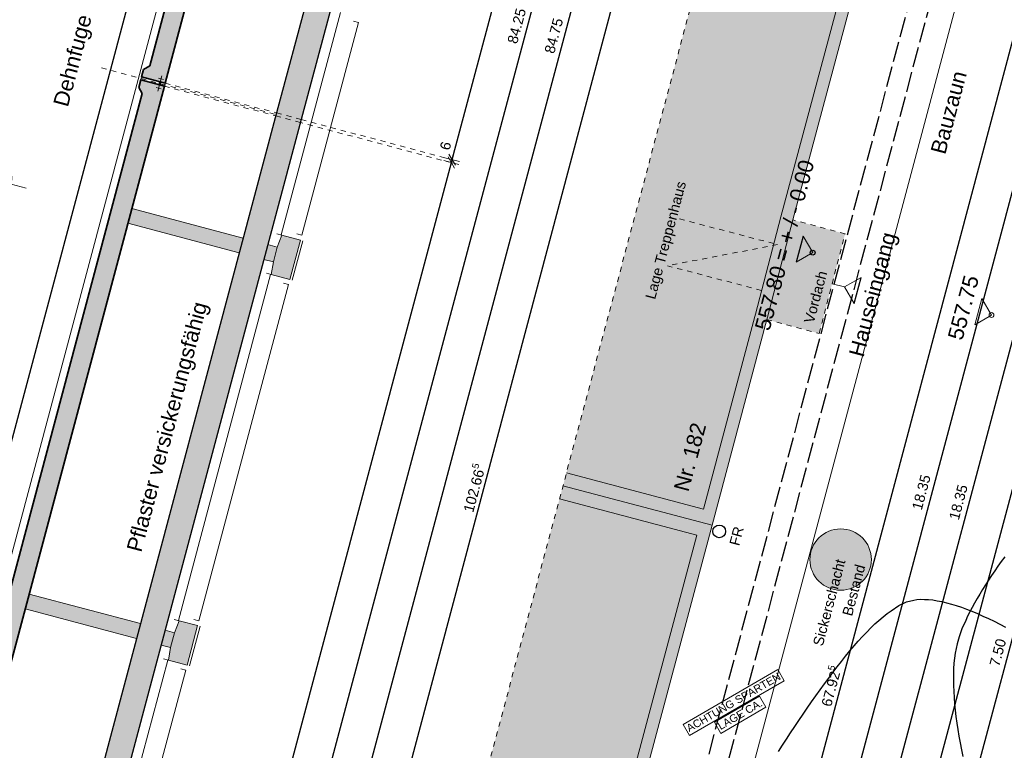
# Model space of a CAD drawing. Header units: metres. Extents: x 4462371 to 4462630, y 5328161 to 5328403.
# Tile 97 of 152: x 4462421 to 4462441, y 5328290 to 5328304. Entities that reach past the tile are written whole.
import ezdxf

# ---------------------------------------------------------------- set-up
doc = ezdxf.new("R2010")
doc.units = ezdxf.units.M
doc.header["$PDMODE"] = 65
for name, pattern in [('AUSGEZOGEN', [0]), ('STRICHLINIE2_S3', [0.5, 0.4, -0.1]), ('VERDECKT2_S2', [0.15, 0.1, -0.05])]:
    doc.linetypes.add(name, pattern=pattern)
doc.layers.add('B31_BEWLIN', color=3, linetype='AUSGEZOGEN')
for name, color, linetype, lineweight in [('Maßlinie_Allgemein', 7, 'AUSGEZOGEN', 13), ('Schraffur', 7, 'AUSGEZOGEN', 158), ('Standard', 7, 'AUSGEZOGEN', 13)]:
    doc.layers.add(name, color=color, linetype=linetype, lineweight=lineweight)
doc.styles.add('ARIAL', font='ARIAL.TTF')
doc.dimstyles.new('_DIMSTYLE_20', dxfattribs={"dimtxt": 0.2, "dimasz": 0.3, "dimexe": 0, "dimexo": 0, "dimgap": 0.1, "dimtad": 2, "dimdec": 1, "dimlfac": 100, "dimrnd": 0.5, "dimzin": 4, "dimdsep": 46, "dimtxsty": 'ARIAL', "dimblk1": 'ALL_ML_STRICH', "dimblk2": 'ALL_ML_STRICH', "dimsah": 1, "dimcen": 0, "dimclrd": 7, "dimclre": 7, "dimclrt": 7, "dimadec": 0, "dimazin": 0, "dimtfac": 1, "dimtdec": 0, "dimtix": 1, "dimtmove": 2, "dimatfit": 3, "dimfxl": 0, "dimtvp": 1.2, "dimtzin": 0, "dimlwd": 0, "dimlwe": 13, "dimarcsym": 0})
doc.dimstyles.new('_DIMSTYLE_3', dxfattribs={"dimtxt": 0.2, "dimasz": 0.3, "dimexe": 0, "dimexo": 0, "dimgap": 0.1, "dimtad": 2, "dimrnd": 0.005, "dimzin": 4, "dimdsep": 46, "dimtxsty": 'ARIAL', "dimblk1": 'ALL_ML_STRICH', "dimblk2": 'ALL_ML_STRICH', "dimsah": 1, "dimcen": 0, "dimclrd": 7, "dimclre": 7, "dimclrt": 7, "dimadec": 0, "dimazin": 0, "dimtfac": 1, "dimtdec": 0, "dimtix": 1, "dimtmove": 2, "dimatfit": 3, "dimfxl": 0, "dimtzin": 0, "dimlwd": 0, "dimlwe": 13, "dimarcsym": 0})
doc.dimstyles.new('_DIMSTYLE_8', dxfattribs={"dimtxt": 0.2, "dimasz": 0.3, "dimexe": 0, "dimexo": 0, "dimgap": 0.1, "dimtad": 2, "dimdec": 3, "dimrnd": 0.005, "dimzin": 4, "dimdsep": 46, "dimtxsty": 'ARIAL', "dimblk1": 'ALL_ML_STRICH', "dimblk2": 'ALL_ML_STRICH', "dimsah": 1, "dimcen": 0, "dimclrd": 7, "dimclre": 7, "dimclrt": 7, "dimadec": 0, "dimazin": 0, "dimtfac": 1, "dimtdec": 0, "dimtix": 1, "dimtmove": 2, "dimatfit": 3, "dimfxl": 0, "dimtzin": 0, "dimlwd": 0, "dimlwe": 13, "dimarcsym": 0})
doc.dimstyles.new('_DIMSTYLE_9', dxfattribs={"dimtxt": 0.2, "dimasz": 0.3, "dimexe": 0, "dimexo": 1e-06, "dimgap": 0.1, "dimtad": 2, "dimdec": 3, "dimrnd": 0.005, "dimzin": 4, "dimdsep": 46, "dimtxsty": 'ARIAL', "dimblk1": 'ALL_ML_STRICH', "dimblk2": 'ALL_ML_STRICH', "dimsah": 1, "dimcen": 0, "dimse1": 1, "dimse2": 1, "dimclrd": 7, "dimclre": 7, "dimclrt": 7, "dimadec": 0, "dimazin": 0, "dimtfac": 1, "dimtdec": 0, "dimtix": 1, "dimtmove": 2, "dimatfit": 3, "dimfxl": 0, "dimtzin": 0, "dimlwd": 0, "dimlwe": 13, "dimarcsym": 0})
pattern_1 = [(110, (0, 0), (-0.281907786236, -0.102606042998), []), (110, (-0.14095, -0.0513), (-0.281907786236, -0.102606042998), [0.1, -0.05])]

# ---------------------------------------------------------------- blocks, each defined once
blk = doc.blocks.new('ALL_ML_STRICH')
at = {"color": 0, "linetype": 'ByBlock', "lineweight": -2}
for p, q in [((-1, 0), (0.5, 0)), ((-0.3, -0.3), (0.3, 0.3)), ((0, -0.5), (0, 0.5))]:
    blk.add_line(p, q, dxfattribs=at)
blk = doc.blocks.new('*D146')
at = {"layer": 'DEFPOINTS', "color": 7, "linetype": 'AUSGEZOGEN', "lineweight": 13}
for p in [(4462472.159, 5328337.173), (4462440.149, 5328235.832), (4462448.459, 5328233.619)]:
    blk.add_point(p, dxfattribs=at)
at = {"layer": 'Maßlinie_Allgemein', "color": 7, "linetype": 'AUSGEZOGEN', "lineweight": -2}
blk.add_line((4462448.459, 5328233.619), (4462475.782, 5328336.208), dxfattribs=at)
at = {"layer": 'Maßlinie_Allgemein', "color": 7, "linetype": 'AUSGEZOGEN', "lineweight": 13, "xscale": 0.3, "yscale": 0.3, "zscale": 0.3}
for p, rotation in [((4462475.782, 5328336.208), 75.08618496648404), ((4462448.459, 5328233.619), 255.086184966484)]:
    blk.add_blockref('ALL_ML_STRICH', p, dxfattribs=dict(at, rotation=rotation))
at = {"layer": 'Maßlinie_Allgemein', "color": 7, "linetype": 'AUSGEZOGEN', "lineweight": 13, "insert": (4462461.937, 5328285.014), "char_height": 0.2, "width": 1.4, "attachment_point": 5, "rotation": 75.0862, "style": 'ARIAL'}
blk.add_mtext('\\A1;{\\A1;{106.16\\H0.132000;\\S5^ ;}}', dxfattribs=at)
blk = doc.blocks.new('*D147')
at = {"layer": 'DEFPOINTS', "color": 7, "linetype": 'AUSGEZOGEN', "lineweight": 13}
for p in [(4462443.028, 5328324.936), (4462425.544, 5328259.297), (4462428.686, 5328258.46)]:
    blk.add_point(p, dxfattribs=at)
at = {"layer": 'Maßlinie_Allgemein', "color": 7, "linetype": 'AUSGEZOGEN', "lineweight": -2}
for p, q in [((4462428.686, 5328258.46), (4462446.168, 5328324.099)), ((4462446.168, 5328324.099), (4462446.168, 5328324.099)), ((4462428.686, 5328258.46), (4462428.686, 5328258.46))]:
    blk.add_line(p, q, dxfattribs=at)
at = {"layer": 'Maßlinie_Allgemein', "color": 7, "linetype": 'AUSGEZOGEN', "lineweight": 13, "xscale": 0.3, "yscale": 0.3, "zscale": 0.3}
for p, rotation in [((4462446.168, 5328324.099), 75.08618508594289), ((4462428.686, 5328258.46), 255.0861850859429)]:
    blk.add_blockref('ALL_ML_STRICH', p, dxfattribs=dict(at, rotation=rotation))
at = {"layer": 'Maßlinie_Allgemein', "color": 7, "linetype": 'AUSGEZOGEN', "lineweight": 13, "insert": (4462437.238, 5328291.358), "char_height": 0.2, "width": 1.2, "attachment_point": 5, "rotation": 75.0862, "style": 'ARIAL'}
blk.add_mtext('\\A1;{\\A1;{67.92\\H0.132000;\\S5^ ;}}', dxfattribs=at)
blk = doc.blocks.new('*D269')
at = {"layer": 'DEFPOINTS', "color": 7, "linetype": 'AUSGEZOGEN', "lineweight": 13}
for p in [(4462448.342, 5328293.792), (4462439.744, 5328288.32), (4462446.411, 5328286.544)]:
    blk.add_point(p, dxfattribs=at)
at = {"layer": 'Maßlinie_Allgemein', "color": 7, "linetype": 'AUSGEZOGEN', "lineweight": -2}
for p, q in [((4462439.744, 5328288.32), (4462441.674, 5328295.568)), ((4462441.674, 5328295.568), (4462441.674, 5328295.568)), ((4462439.744, 5328288.32), (4462439.744, 5328288.32))]:
    blk.add_line(p, q, dxfattribs=at)
at = {"layer": 'Maßlinie_Allgemein', "color": 7, "linetype": 'AUSGEZOGEN', "lineweight": 13, "xscale": 0.3, "yscale": 0.3, "zscale": 0.3}
for p, rotation in [((4462441.674, 5328295.568), 75.08618503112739), ((4462439.744, 5328288.32), 255.0861850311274)]:
    blk.add_blockref('ALL_ML_STRICH', p, dxfattribs=dict(at, rotation=rotation))
at = {"layer": 'Maßlinie_Allgemein', "color": 7, "linetype": 'AUSGEZOGEN', "lineweight": 13, "insert": (4462440.516, 5328292.011), "char_height": 0.2, "width": 0.8, "attachment_point": 5, "rotation": 75.0862, "style": 'ARIAL'}
blk.add_mtext('\\A1;{\\A1;{7.50\\H0.132000;\\S^ ;}}', dxfattribs=at)
blk = doc.blocks.new('*D387')
at = {"layer": 'DEFPOINTS', "color": 7, "linetype": 'AUSGEZOGEN', "lineweight": 13}
for p in [(4462438.886, 5328346.035), (4462414.079, 5328264.938), (4462421.133, 5328263.059)]:
    blk.add_point(p, dxfattribs=at)
at = {"layer": 'Maßlinie_Allgemein', "color": 7, "linetype": 'AUSGEZOGEN', "lineweight": -2}
for p, q in [((4462421.133, 5328263.059), (4462442.945, 5328344.954)), ((4462442.945, 5328344.954), (4462442.945, 5328344.954)), ((4462421.133, 5328263.059), (4462421.133, 5328263.059))]:
    blk.add_line(p, q, dxfattribs=at)
at = {"layer": 'Maßlinie_Allgemein', "color": 7, "linetype": 'AUSGEZOGEN', "lineweight": 13, "xscale": 0.3, "yscale": 0.3, "zscale": 0.3}
for p, rotation in [((4462442.945, 5328344.954), 75.08618496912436), ((4462421.133, 5328263.059), 255.0861849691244)]:
    blk.add_blockref('ALL_ML_STRICH', p, dxfattribs=dict(at, rotation=rotation))
at = {"layer": 'Maßlinie_Allgemein', "color": 7, "linetype": 'AUSGEZOGEN', "lineweight": 13, "insert": (4462431.844, 5328304.065), "char_height": 0.2, "width": 1, "attachment_point": 5, "rotation": 75.0862, "style": 'ARIAL'}
blk.add_mtext('\\A1;{\\A1;{84.75\\H0.132000;\\S^ ;}}', dxfattribs=at)
blk = doc.blocks.new('*D390')
at = {"layer": 'DEFPOINTS', "color": 7, "linetype": 'AUSGEZOGEN', "lineweight": 13}
for p in [(4462438.886, 5328346.035), (4462408.627, 5328247.849), (4462417.247, 5328245.554)]:
    blk.add_point(p, dxfattribs=at)
at = {"layer": 'Maßlinie_Allgemein', "color": 7, "linetype": 'AUSGEZOGEN', "lineweight": -2}
for p, q in [((4462417.247, 5328245.554), (4462443.67, 5328344.761)), ((4462443.67, 5328344.761), (4462443.67, 5328344.761)), ((4462417.247, 5328245.554), (4462417.247, 5328245.554))]:
    blk.add_line(p, q, dxfattribs=at)
at = {"layer": 'Maßlinie_Allgemein', "color": 7, "linetype": 'AUSGEZOGEN', "lineweight": 13, "xscale": 0.3, "yscale": 0.3, "zscale": 0.3}
for p, rotation in [((4462443.67, 5328344.761), 75.08618496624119), ((4462417.247, 5328245.554), 255.0861849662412)]:
    blk.add_blockref('ALL_ML_STRICH', p, dxfattribs=dict(at, rotation=rotation))
at = {"layer": 'Maßlinie_Allgemein', "color": 7, "linetype": 'AUSGEZOGEN', "lineweight": 13, "insert": (4462430.267, 5328295.229), "char_height": 0.2, "width": 1.4, "attachment_point": 5, "rotation": 75.0862, "style": 'ARIAL'}
blk.add_mtext('\\A1;{\\A1;{102.66\\H0.132000;\\S5^ ;}}', dxfattribs=at)
blk = doc.blocks.new('*D394')
at = {"layer": 'DEFPOINTS', "color": 7, "linetype": 'AUSGEZOGEN', "lineweight": 13}
for p in [(4462448.89, 5328312.946), (4462431.568, 5328260.539), (4462434.709, 5328259.702)]:
    blk.add_point(p, dxfattribs=at)
at = {"layer": 'Maßlinie_Allgemein', "color": 7, "linetype": 'AUSGEZOGEN', "lineweight": -2}
for p, q in [((4462431.568, 5328260.539), (4462445.749, 5328313.782)), ((4462445.749, 5328313.782), (4462445.749, 5328313.782)), ((4462431.568, 5328260.539), (4462431.568, 5328260.539))]:
    blk.add_line(p, q, dxfattribs=at)
at = {"layer": 'Maßlinie_Allgemein', "color": 7, "linetype": 'AUSGEZOGEN', "lineweight": 13, "xscale": 0.3, "yscale": 0.3, "zscale": 0.3}
for p, rotation in [((4462445.749, 5328313.782), 75.08618503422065), ((4462431.568, 5328260.539), 255.0861850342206)]:
    blk.add_blockref('ALL_ML_STRICH', p, dxfattribs=dict(at, rotation=rotation))
at = {"layer": 'Maßlinie_Allgemein', "color": 7, "linetype": 'AUSGEZOGEN', "lineweight": 13, "insert": (4462438.464, 5328287.22), "char_height": 0.2, "width": 1, "attachment_point": 5, "rotation": 75.0862, "style": 'ARIAL'}
blk.add_mtext('\\A1;{\\A1;{55.10\\H0.132000;\\S^ ;}}', dxfattribs=at)
blk = doc.blocks.new('*D531')
at = {"layer": 'DEFPOINTS', "color": 7, "linetype": 'AUSGEZOGEN', "lineweight": 13}
for p in [(4462445.926, 5328302.792), (4462436.855, 5328286.218), (4462441.204, 5328285.06)]:
    blk.add_point(p, dxfattribs=at)
at = {"layer": 'Maßlinie_Allgemein', "color": 7, "linetype": 'AUSGEZOGEN', "lineweight": -2}
for p, q in [((4462436.855, 5328286.218), (4462441.578, 5328303.95)), ((4462441.578, 5328303.95), (4462441.578, 5328303.95)), ((4462436.855, 5328286.218), (4462436.855, 5328286.218))]:
    blk.add_line(p, q, dxfattribs=at)
at = {"layer": 'Maßlinie_Allgemein', "color": 7, "linetype": 'AUSGEZOGEN', "lineweight": 13, "xscale": 0.3, "yscale": 0.3, "zscale": 0.3}
for p, rotation in [((4462441.578, 5328303.95), 75.08618508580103), ((4462436.855, 5328286.218), 255.086185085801)]:
    blk.add_blockref('ALL_ML_STRICH', p, dxfattribs=dict(at, rotation=rotation))
at = {"layer": 'Maßlinie_Allgemein', "color": 7, "linetype": 'AUSGEZOGEN', "lineweight": 13, "insert": (4462439.022, 5328295.142), "char_height": 0.2, "width": 1, "attachment_point": 5, "rotation": 75.0862, "style": 'ARIAL'}
blk.add_mtext('\\A1;{\\A1;{18.35\\H0.132000;\\S^ ;}}', dxfattribs=at)
blk = doc.blocks.new('*D544')
at = {"layer": 'DEFPOINTS', "color": 7, "linetype": 'AUSGEZOGEN', "lineweight": 13}
for p in [(4462445.926, 5328302.792), (4462437.58, 5328286.025), (4462441.204, 5328285.06)]:
    blk.add_point(p, dxfattribs=at)
at = {"layer": 'Maßlinie_Allgemein', "color": 7, "linetype": 'AUSGEZOGEN', "lineweight": -2}
for p, q in [((4462437.58, 5328286.025), (4462442.303, 5328303.757)), ((4462442.303, 5328303.757), (4462442.303, 5328303.757)), ((4462437.58, 5328286.025), (4462437.58, 5328286.025))]:
    blk.add_line(p, q, dxfattribs=at)
at = {"layer": 'Maßlinie_Allgemein', "color": 7, "linetype": 'AUSGEZOGEN', "lineweight": 13, "xscale": 0.3, "yscale": 0.3, "zscale": 0.3}
for p, rotation in [((4462442.303, 5328303.757), 75.08618508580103), ((4462437.58, 5328286.025), 255.086185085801)]:
    blk.add_blockref('ALL_ML_STRICH', p, dxfattribs=dict(at, rotation=rotation))
at = {"layer": 'Maßlinie_Allgemein', "color": 7, "linetype": 'AUSGEZOGEN', "lineweight": 13, "insert": (4462439.746, 5328294.949), "char_height": 0.2, "width": 1, "attachment_point": 5, "rotation": 75.0862, "style": 'ARIAL'}
blk.add_mtext('\\A1;{\\A1;{18.35\\H0.132000;\\S^ ;}}', dxfattribs=at)
blk = doc.blocks.new('*D660')
at = {"layer": 'DEFPOINTS', "color": 7, "linetype": 'AUSGEZOGEN', "lineweight": 13}
for p in [(4462438.484, 5328345.884), (4462416.801, 5328264.472), (4462420.473, 5328263.494)]:
    blk.add_point(p, dxfattribs=at)
at = {"layer": 'Maßlinie_Allgemein', "color": 7, "linetype": 'AUSGEZOGEN', "lineweight": -2}
for p, q in [((4462420.473, 5328263.494), (4462442.156, 5328344.906)), ((4462442.156, 5328344.906), (4462442.156, 5328344.906)), ((4462420.473, 5328263.494), (4462420.473, 5328263.494))]:
    blk.add_line(p, q, dxfattribs=at)
at = {"layer": 'Maßlinie_Allgemein', "color": 7, "linetype": 'AUSGEZOGEN', "lineweight": 13, "xscale": 0.3, "yscale": 0.3, "zscale": 0.3}
for p, rotation in [((4462442.156, 5328344.906), 75.08618456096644), ((4462420.473, 5328263.494), 255.0861845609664)]:
    blk.add_blockref('ALL_ML_STRICH', p, dxfattribs=dict(at, rotation=rotation))
at = {"layer": 'Maßlinie_Allgemein', "color": 7, "linetype": 'AUSGEZOGEN', "lineweight": 13, "insert": (4462431.119, 5328304.258), "char_height": 0.2, "width": 1, "attachment_point": 5, "rotation": 75.0862, "style": 'ARIAL'}
blk.add_mtext('\\A1;{\\A1;{84.25\\H0.132000;\\S^ ;}}', dxfattribs=at)
blk = doc.blocks.new('*D667')
at = {"layer": 'DEFPOINTS', "color": 7, "linetype": 'AUSGEZOGEN', "lineweight": 13}
for p in [(4462426.895, 5328302.37), (4462413.805, 5328265.269), (4462419.748, 5328263.687)]:
    blk.add_point(p, dxfattribs=at)
at = {"layer": 'Maßlinie_Allgemein', "color": 7, "linetype": 'AUSGEZOGEN', "lineweight": -2}
for p, q in [((4462419.748, 5328263.687), (4462429.842, 5328301.586)), ((4462429.842, 5328301.586), (4462429.842, 5328301.586)), ((4462419.748, 5328263.687), (4462419.748, 5328263.687))]:
    blk.add_line(p, q, dxfattribs=at)
at = {"layer": 'Maßlinie_Allgemein', "color": 7, "linetype": 'AUSGEZOGEN', "lineweight": 13, "xscale": 0.3, "yscale": 0.3, "zscale": 0.3}
for p, rotation in [((4462429.842, 5328301.586), 75.08618456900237), ((4462419.748, 5328263.687), 255.0861845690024)]:
    blk.add_blockref('ALL_ML_STRICH', p, dxfattribs=dict(at, rotation=rotation))
at = {"layer": 'Maßlinie_Allgemein', "color": 7, "linetype": 'AUSGEZOGEN', "lineweight": 13, "insert": (4462424.6, 5328282.696), "char_height": 0.2, "width": 1, "attachment_point": 5, "rotation": 75.0862, "style": 'ARIAL'}
blk.add_mtext('\\A1;{\\A1;{39.22\\H0.132000;\\S^ ;}}', dxfattribs=at)
blk = doc.blocks.new('*D668')
at = {"layer": 'DEFPOINTS', "color": 7, "linetype": 'AUSGEZOGEN', "lineweight": 13}
for p in [(4462426.91, 5328302.428), (4462426.895, 5328302.37), (4462429.842, 5328301.586)]:
    blk.add_point(p, dxfattribs=at)
at = {"layer": 'Maßlinie_Allgemein', "color": 7, "linetype": 'AUSGEZOGEN', "lineweight": -2}
for p, q in [((4462429.842, 5328301.586), (4462429.857, 5328301.644)), ((4462429.857, 5328301.644), (4462429.857, 5328301.644)), ((4462429.842, 5328301.586), (4462429.842, 5328301.586))]:
    blk.add_line(p, q, dxfattribs=at)
at = {"layer": 'Maßlinie_Allgemein', "color": 7, "linetype": 'AUSGEZOGEN', "lineweight": 13, "xscale": 0.3, "yscale": 0.3, "zscale": 0.3}
for p, rotation in [((4462429.857, 5328301.644), 75.08618456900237), ((4462429.842, 5328301.586), 255.0861845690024)]:
    blk.add_blockref('ALL_ML_STRICH', p, dxfattribs=dict(at, rotation=rotation))
at = {"layer": 'Maßlinie_Allgemein', "color": 7, "linetype": 'AUSGEZOGEN', "lineweight": 13, "insert": (4462429.729, 5328301.914), "char_height": 0.2, "width": 0.6, "attachment_point": 5, "rotation": 75.0862, "style": 'ARIAL'}
blk.add_mtext('\\A1;{\\A1;{6\\H0.132000;\\S^ ;}}', dxfattribs=at)
blk = doc.blocks.new('*D669')
at = {"layer": 'DEFPOINTS', "color": 7, "linetype": 'AUSGEZOGEN', "lineweight": 13}
for p in [(4462438.001, 5328346.012), (4462426.91, 5328302.428), (4462429.857, 5328301.644)]:
    blk.add_point(p, dxfattribs=at)
at = {"layer": 'Maßlinie_Allgemein', "color": 7, "linetype": 'AUSGEZOGEN', "lineweight": -2}
for p, q in [((4462429.857, 5328301.644), (4462441.431, 5328345.099)), ((4462441.431, 5328345.099), (4462441.431, 5328345.099)), ((4462429.857, 5328301.644), (4462429.857, 5328301.644))]:
    blk.add_line(p, q, dxfattribs=at)
at = {"layer": 'Maßlinie_Allgemein', "color": 7, "linetype": 'AUSGEZOGEN', "lineweight": 13, "xscale": 0.3, "yscale": 0.3, "zscale": 0.3}
for p, rotation in [((4462441.431, 5328345.099), 75.08618456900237), ((4462429.857, 5328301.644), 255.0861845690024)]:
    blk.add_blockref('ALL_ML_STRICH', p, dxfattribs=dict(at, rotation=rotation))
at = {"layer": 'Maßlinie_Allgemein', "color": 7, "linetype": 'AUSGEZOGEN', "lineweight": 13, "insert": (4462435.449, 5328323.43), "char_height": 0.2, "width": 1, "attachment_point": 5, "rotation": 75.0862, "style": 'ARIAL'}
blk.add_mtext('\\A1;{\\A1;{44.97\\H0.132000;\\S^ ;}}', dxfattribs=at)
blk = doc.blocks.new('COMPLEXOBJECT_78')
at = {"layer": 'Standard', "color": 7, "linetype": 'AUSGEZOGEN', "lineweight": 18}
for p, q in [((4462420.925, 5328301.715), (4462420.963, 5328301.86)), ((4462420.374, 5328301.396), (4462420.229, 5328301.434)), ((4462421.244, 5328301.164), (4462421.534, 5328301.087)), ((4462420.693, 5328300.845), (4462420.655, 5328300.7))]:
    blk.add_line(p, q, dxfattribs=at)
blk.add_circle((4462420.809, 5328301.28), 0.45, dxfattribs=at)

msp = doc.modelspace()

# ---------------------------------------------------------------- hatches: boundary and pattern name
at = {"layer": 'Schraffur', "linetype": 'AUSGEZOGEN', "lineweight": 18}
h = msp.add_hatch(dxfattribs=at)
h.set_pattern_fill('SCHRAFFUR_7', scale=0.1, angle=65, style=0, pattern_type=2)
h.set_pattern_definition(pattern_1)
h.paths.add_polyline_path([(4462423.78898, 5328303.25973), (4462424.25281, 5328303.13619), (4462435.89089, 5328346.83292), (4462435.52369, 5328346.93072), (4462423.94995, 5328303.47557), (4462423.82758, 5328303.40468)], flags=0)
h = msp.add_hatch(dxfattribs=at)
h.set_pattern_fill('SCHRAFFUR_7', scale=0.1, angle=65, style=0, pattern_type=2)
h.set_pattern_definition(pattern_1)
h.paths.add_polyline_path([(4462423.77354, 5328303.20175), (4462423.73493, 5328303.0568), (4462423.80583, 5328302.93444), (4462415.20466, 5328270.64022), (4462415.05971, 5328270.67883), (4462413.63133, 5328265.31578), (4462412.01748, 5328265.74561), (4462411.95314, 5328265.50403), (4462413.93419, 5328264.97641), (4462415.3497, 5328270.29113), (4462415.49465, 5328270.25253), (4462424.23737, 5328303.07822)], flags=0)
at = {"layer": 'Standard', "linetype": 'AUSGEZOGEN', "lineweight": 18}
for color, points in [(254, [(4462426.42702, 5328302.55712), (4462426.91032, 5328302.4284), (4462438.48406, 5328345.88354), (4462438.00076, 5328346.01226)]), (254, [(4462432.02211, 5328295.26939), (4462434.93304, 5328294.49741), (4462436.00416, 5328298.51908), (4462436.01577, 5328298.56268), (4462436.5112, 5328300.46591), (4462438.95545, 5328309.61962), (4462436.04939, 5328310.39032), (4462435.98274, 5328310.13901), (4462438.65639, 5328309.42995), (4462436.27894, 5328300.52637), (4462435.78386, 5328298.62444), (4462435.77224, 5328298.58085), (4462434.76797, 5328294.81017), (4462432.08876, 5328295.5207)]), (255, [(4462435.98274, 5328310.13901), (4462432.08876, 5328295.5207), (4462434.76797, 5328294.81017), (4462435.77224, 5328298.58085), (4462435.78386, 5328298.62444), (4462436.27933, 5328300.52782), (4462438.65639, 5328309.42995)]), (255, [(4462437.02727, 5328298.24711), (4462437.53121, 5328300.1934), (4462436.5112, 5328300.46591), (4462436.01577, 5328298.56268), (4462436.00416, 5328298.51908)]), (254, [(4462432.23163, 5328285.28713), (4462431.74616, 5328283.42019), (4462431.73459, 5328283.37688), (4462430.77277, 5328279.77584), (4462428.0846, 5328280.48712), (4462428.01809, 5328280.23576), (4462430.93769, 5328279.46326), (4462431.96646, 5328283.31495), (4462431.97824, 5328283.35903), (4462432.4639, 5328285.22673), (4462432.47906, 5328285.28364), (4462434.93304, 5328294.49741), (4462432.02211, 5328295.26939), (4462431.95547, 5328295.01808), (4462434.63414, 5328294.30769), (4462432.24714, 5328285.34541)]), (255, [(4462431.95547, 5328295.01808), (4462428.0846, 5328280.48712), (4462430.77277, 5328279.77584), (4462431.74596, 5328283.41943), (4462432.23163, 5328285.28713), (4462432.24714, 5328285.34541), (4462434.63414, 5328294.30769)])]:
    msp.add_hatch(color=color, dxfattribs=at).paths.add_polyline_path(points)
at = {"layer": 'Standard', "linetype": 'VERDECKT2_S2', "lineweight": 18}
msp.add_hatch(color=254, dxfattribs=at).paths.add_polyline_path([(4462426.41157, 5328302.49914), (4462416.25335, 5328264.35873), (4462416.73665, 5328264.23), (4462426.89488, 5328302.37042), (4462426.91032, 5328302.4284), (4462426.42702, 5328302.55712)])
at = {"layer": 'Standard', "linetype": 'AUSGEZOGEN', "lineweight": 13}
for points in [[(4462425.69867, 5328299.82245), (4462425.77588, 5328300.11235), (4462423.60167, 5328300.69142), (4462423.52446, 5328300.40153)], [(4462426.44243, 5328299.93482), (4462426.36522, 5328299.64493), (4462426.32503, 5328299.39691), (4462426.6874, 5328299.3004), (4462426.89329, 5328300.07345), (4462426.53092, 5328300.16996)], [(4462426.18198, 5328299.69373), (4462426.36522, 5328299.64493), (4462426.44243, 5328299.93482), (4462426.25919, 5328299.98362)], [(4462437.68647, 5328294.37772), (4462437.59274, 5328294.4099), (4462437.495, 5328294.42621), (4462437.39591, 5328294.42621), (4462437.29816, 5328294.4099), (4462437.20444, 5328294.37772), (4462437.11728, 5328294.33056), (4462437.03908, 5328294.26969), (4462436.97197, 5328294.19679), (4462436.91777, 5328294.11383), (4462436.87796, 5328294.02308), (4462436.85364, 5328293.92702), (4462436.84545, 5328293.82826), (4462436.85364, 5328293.7295), (4462436.87796, 5328293.63344), (4462436.91777, 5328293.54269), (4462436.97197, 5328293.45973), (4462437.03908, 5328293.38682), (4462437.11728, 5328293.32596), (4462437.20444, 5328293.27879), (4462437.29816, 5328293.24662), (4462437.39591, 5328293.23031), (4462437.495, 5328293.23031), (4462437.59274, 5328293.24662), (4462437.68647, 5328293.27879), (4462437.77362, 5328293.32596), (4462437.85182, 5328293.38682), (4462437.91894, 5328293.45973), (4462437.97314, 5328293.54269), (4462438.01294, 5328293.63344), (4462438.03727, 5328293.7295), (4462438.04545, 5328293.82826), (4462438.03727, 5328293.92702), (4462438.01294, 5328294.02308), (4462437.97314, 5328294.11383), (4462437.91894, 5328294.19679), (4462437.85182, 5328294.26969), (4462437.77362, 5328294.33056)], [(4462423.69122, 5328292.2852), (4462423.76843, 5328292.5751), (4462421.59422, 5328293.15417), (4462421.51701, 5328292.86428)], [(4462424.43497, 5328292.39757), (4462424.35776, 5328292.10768), (4462424.31758, 5328291.85966), (4462424.67995, 5328291.76315), (4462424.88584, 5328292.5362), (4462424.52347, 5328292.63272)], [(4462424.17453, 5328292.15648), (4462424.35776, 5328292.10768), (4462424.43497, 5328292.39757), (4462424.25174, 5328292.44637)]]:
    msp.add_hatch(color=255, dxfattribs=at).paths.add_polyline_path(points)

# ---------------------------------------------------------------- linework, layer by layer
at = {"layer": 'B31_BEWLIN', "color": 250, "linetype": 'AUSGEZOGEN'}
for points in [[(4462440.64944, 5328293.88342), (4462440.58259, 5328293.79225), (4462440.51856, 5328293.70074), (4462440.45374, 5328293.60862), (4462440.3911, 5328293.51696), (4462440.33207, 5328293.42559), (4462440.27241, 5328293.335), (4462440.21556, 5328293.24409), (4462440.16168, 5328293.15425), (4462440.10859, 5328293.06504), (4462440.05988, 5328292.97674), (4462440.0143, 5328292.89092), (4462439.96794, 5328292.80448), (4462439.92533, 5328292.71974), (4462439.88727, 5328292.63732), (4462439.81333, 5328292.47294), (4462439.75694, 5328292.31862), (4462439.72308, 5328292.18002), (4462439.70001, 5328292.09245), (4462439.68266, 5328291.99837), (4462439.66965, 5328291.8988), (4462439.65743, 5328291.79984), (4462439.65095, 5328291.69524), (4462439.64899, 5328291.58655), (4462439.64624, 5328291.47724), (4462439.64799, 5328291.36385), (4462439.65426, 5328291.24637), (4462439.6599, 5328291.12968), (4462439.66927, 5328291.00828), (4462439.68253, 5328290.88359), (4462439.69657, 5328290.75951), (4462439.7145, 5328290.63214), (4462439.73585, 5328290.50365), (4462439.75643, 5328290.37454), (4462439.78027, 5328290.24292), (4462439.80675, 5328290.10956), (4462439.83324, 5328289.97621)], [(4462436.23056, 5328290.07952), (4462436.30927, 5328290.19921), (4462436.38814, 5328290.32031), (4462436.46779, 5328290.44202), (4462436.54806, 5328290.56296), (4462436.62912, 5328290.68451), (4462436.7108, 5328290.80528), (4462436.79326, 5328290.92668), (4462436.87697, 5328291.0465), (4462436.96113, 5328291.16413), (4462437.04389, 5328291.28193), (4462437.1271, 5328291.39754), (4462437.21139, 5328291.51018), (4462437.29428, 5328291.62298), (4462437.37684, 5328291.73297), (4462437.45953, 5328291.83796), (4462437.54222, 5328291.94295), (4462437.6252, 5328292.04435), (4462437.70753, 5328292.14013), (4462437.78986, 5328292.23591), (4462437.87216, 5328292.32528), (4462437.95381, 5328292.40904), (4462438.03404, 5328292.49296), (4462438.11425, 5328292.57048), (4462438.19348, 5328292.63957), (4462438.27349, 5328292.70928), (4462438.35189, 5328292.77134), (4462438.42932, 5328292.82498), (4462438.58199, 5328292.9318), (4462438.72995, 5328293.00428), (4462438.87151, 5328293.03282), (4462438.93553, 5328293.04586), (4462439.00662, 5328293.05111), (4462439.08329, 5328293.04931), (4462439.16137, 5328293.04735), (4462439.24504, 5328293.03832), (4462439.33288, 5328293.02241), (4462439.42011, 5328293.00728), (4462439.51213, 5328292.98447), (4462439.6085, 5328292.95617), (4462439.70425, 5328292.92866), (4462439.80356, 5328292.89504), (4462439.90581, 5328292.85609), (4462440.00947, 5328292.81698), (4462440.11606, 5328292.77255), (4462440.22498, 5328292.72357), (4462440.33249, 5328292.67476), (4462440.4431, 5328292.62202), (4462440.55463, 5328292.56491), (4462440.66694, 5328292.50842)]]:
    msp.add_lwpolyline(points, dxfattribs=at)
at = {"layer": 'Standard', "color": 7, "linetype": 'VERDECKT2_S2', "lineweight": 13}
for p, q in [((4462416.25299, 5328236.06214), (4462446.10046, 5328348.12842)), ((4462423.77354, 5328303.20175), (4462423.78898, 5328303.25973)), ((4462424.23737, 5328303.07822), (4462426.41157, 5328302.49914)), ((4462424.25281, 5328303.13619), (4462426.42702, 5328302.55712))]:
    msp.add_line(p, q, dxfattribs=at)
at = {"layer": 'Standard', "color": 7, "linetype": 'AUSGEZOGEN', "lineweight": 18}
for p, q in [((4462435.34009, 5328346.82439), (4462415.09827, 5328270.82378)), ((4462445.98374, 5328328.26098), (4462421.41448, 5328236.01243)), ((4462438.95545, 5328309.61962), (4462436.5112, 5328300.46591)), ((4462438.65639, 5328309.42995), (4462436.27933, 5328300.52782)), ((4462424.10857, 5328302.98316), (4462424.18835, 5328303.28272)), ((4462424.17226, 5328303.22233), (4462424.12395, 5328303.23519)), ((4462424.17226, 5328303.22233), (4462424.22058, 5328303.20946)), ((4462424.12465, 5328303.04356), (4462424.07633, 5328303.05643)), ((4462424.12465, 5328303.04356), (4462424.17297, 5328303.03069)), ((4462425.77588, 5328300.11235), (4462423.60167, 5328300.69142)), ((4462436.27894, 5328300.52637), (4462435.78351, 5328298.62314)), ((4462436.5112, 5328300.46591), (4462436.01577, 5328298.56268)), ((4462425.69867, 5328299.82245), (4462423.52446, 5328300.40153)), ((4462426.44243, 5328299.93482), (4462426.53092, 5328300.16996)), ((4462426.89329, 5328300.07345), (4462426.53092, 5328300.16996)), ((4462426.6874, 5328299.3004), (4462426.89329, 5328300.07345)), ((4462426.44243, 5328299.93482), (4462426.25919, 5328299.98362)), ((4462426.44243, 5328299.93482), (4462426.36522, 5328299.64493)), ((4462426.36522, 5328299.64493), (4462426.18198, 5328299.69373)), ((4462426.36522, 5328299.64493), (4462426.32503, 5328299.39691)), ((4462426.32503, 5328299.39691), (4462426.6874, 5328299.3004)), ((4462435.77224, 5328298.58085), (4462434.76797, 5328294.81017)), ((4462435.78386, 5328298.62444), (4462435.77224, 5328298.58085)), ((4462436.01577, 5328298.56268), (4462436.00416, 5328298.51908)), ((4462436.00416, 5328298.51908), (4462434.93304, 5328294.49741)), ((4462432.08876, 5328295.5207), (4462434.76797, 5328294.81017)), ((4462432.02211, 5328295.26939), (4462434.93304, 5328294.49741)), ((4462431.95547, 5328295.01808), (4462434.63414, 5328294.30769)), ((4462434.93304, 5328294.49741), (4462432.47906, 5328285.28364)), ((4462434.70112, 5328294.55918), (4462434.70106, 5328294.55893)), ((4462434.63414, 5328294.30769), (4462432.24714, 5328285.34541)), ((4462434.86612, 5328294.24617), (4462434.86639, 5328294.2461)), ((4462423.76843, 5328292.5751), (4462421.59422, 5328293.15417)), ((4462423.69122, 5328292.2852), (4462421.51701, 5328292.86428)), ((4462424.43497, 5328292.39757), (4462424.52347, 5328292.63272)), ((4462424.88584, 5328292.5362), (4462424.52347, 5328292.63272)), ((4462424.43497, 5328292.39757), (4462424.25174, 5328292.44637)), ((4462424.43497, 5328292.39757), (4462424.35776, 5328292.10768)), ((4462424.67995, 5328291.76315), (4462424.88584, 5328292.5362)), ((4462424.35776, 5328292.10768), (4462424.17453, 5328292.15648)), ((4462424.35776, 5328292.10768), (4462424.31758, 5328291.85966)), ((4462424.31758, 5328291.85966), (4462424.67995, 5328291.76315)), ((4462436.21712, 5328291.67614), (4462434.37059, 5328290.60634)), ((4462436.34244, 5328291.45982), (4462436.21712, 5328291.67614)), ((4462434.49592, 5328290.39002), (4462436.34244, 5328291.45982)), ((4462435.86041, 5328291.15744), (4462434.98076, 5328290.64781)), ((4462435.98573, 5328290.94112), (4462435.86041, 5328291.15744)), ((4462435.10609, 5328290.43149), (4462435.98573, 5328290.94112)), ((4462434.98076, 5328290.64781), (4462435.10609, 5328290.43149)), ((4462434.37059, 5328290.60634), (4462434.49592, 5328290.39002))]:
    msp.add_line(p, q, dxfattribs=at)
at = {"layer": 'Standard', "color": 7, "linetype": 'AUSGEZOGEN', "lineweight": 25}
for p, q in [((4462419.71176, 5328290.36072), (4462434.78923, 5328346.9711)), ((4462438.00076, 5328346.01226), (4462426.42702, 5328302.55712)), ((4462438.48406, 5328345.88354), (4462426.91032, 5328302.4284)), ((4462426.42702, 5328302.55712), (4462416.25335, 5328264.35873)), ((4462426.91032, 5328302.4284), (4462416.73665, 5328264.23)), ((4462436.71092, 5328300.15121), (4462436.57443, 5328299.63875)), ((4462437.70881, 5328298.83144), (4462437.8453, 5328299.3439))]:
    msp.add_line(p, q, dxfattribs=at)
at = {"layer": 'Standard', "color": 7, "linetype": 'AUSGEZOGEN', "lineweight": 35}
for p, q in [((4462435.52369, 5328346.93072), (4462423.94995, 5328303.47557)), ((4462435.89089, 5328346.83292), (4462424.25281, 5328303.13619)), ((4462423.82758, 5328303.40468), (4462423.78898, 5328303.25973)), ((4462423.94995, 5328303.47557), (4462423.82758, 5328303.40468)), ((4462423.73493, 5328303.0568), (4462423.77354, 5328303.20175)), ((4462424.23737, 5328303.07822), (4462423.77354, 5328303.20175)), ((4462424.25281, 5328303.13619), (4462423.78898, 5328303.25973)), ((4462424.23737, 5328303.07822), (4462415.49465, 5328270.25253)), ((4462423.80583, 5328302.93444), (4462423.73493, 5328303.0568)), ((4462423.80583, 5328302.93444), (4462415.20466, 5328270.64022))]:
    msp.add_line(p, q, dxfattribs=at)
at = {"layer": 'Standard', "color": 7, "linetype": 'STRICHLINIE2_S3', "lineweight": 25}
for p, q in [((4462442.04882, 5328316.98532), (4462423.43196, 5328247.08591)), ((4462442.43535, 5328316.88237), (4462423.81849, 5328246.98296))]:
    msp.add_line(p, q, dxfattribs=at)
at = {"layer": 'Standard', "color": 7, "linetype": 'AUSGEZOGEN', "lineweight": 13}
for p, q in [((4462426.51666, 5328300.17376), (4462427.67479, 5328304.52218)), ((4462426.91903, 5328300.17008), (4462428.0257, 5328304.32523)), ((4462428.0257, 5328304.32523), (4462427.92907, 5328304.35097)), ((4462424.23737, 5328303.07822), (4462424.25281, 5328303.13619)), ((4462426.53092, 5328300.16996), (4462426.43429, 5328300.1957)), ((4462426.91903, 5328300.17008), (4462426.8224, 5328300.19582)), ((4462436.89891, 5328299.82673), (4462436.71092, 5328300.15121)), ((4462426.47819, 5328300.02878), (4462426.47783, 5328300.02888)), ((4462426.47805, 5328300.02882), (4462426.47866, 5328300.03111)), ((4462426.73572, 5328299.28753), (4462426.94161, 5328300.06058)), ((4462436.89891, 5328299.82673), (4462436.57443, 5328299.63875)), ((4462426.34876, 5328299.54335), (4462426.34937, 5328299.54566)), ((4462426.3495, 5328299.54563), (4462426.34914, 5328299.54572)), ((4462424.50924, 5328292.63651), (4462426.31077, 5328299.40071)), ((4462426.32503, 5328299.39691), (4462426.2284, 5328299.42265)), ((4462437.52082, 5328299.15591), (4462437.8453, 5328299.3439)), ((4462426.66166, 5328299.20377), (4462424.91158, 5328292.63283)), ((4462426.66166, 5328299.20377), (4462426.56503, 5328299.22951)), ((4462437.27924, 5328299.22026), (4462437.52082, 5328299.15591)), ((4462437.52082, 5328299.15591), (4462437.70881, 5328298.83144)), ((4462440.20312, 5328298.93126), (4462440.06663, 5328298.41879)), ((4462440.39111, 5328298.60678), (4462440.20312, 5328298.93126)), ((4462440.39111, 5328298.60678), (4462440.06663, 5328298.41879)), ((4462424.52347, 5328292.63272), (4462424.42684, 5328292.65845)), ((4462424.91158, 5328292.63283), (4462424.81494, 5328292.65857)), ((4462424.47073, 5328292.49153), (4462424.47037, 5328292.49163)), ((4462424.47063, 5328292.49156), (4462424.47133, 5328292.49418)), ((4462424.72826, 5328291.75028), (4462424.93416, 5328292.52333)), ((4462424.34125, 5328292.00576), (4462424.34195, 5328292.0084)), ((4462424.34205, 5328292.00838), (4462424.34169, 5328292.00847)), ((4462422.50182, 5328285.09925), (4462424.30335, 5328291.86345)), ((4462424.31758, 5328291.85966), (4462424.22095, 5328291.8854)), ((4462422.90412, 5328285.09558), (4462424.65421, 5328291.66652)), ((4462424.65421, 5328291.66652), (4462424.55758, 5328291.69226))]:
    msp.add_line(p, q, dxfattribs=at)
at = {"layer": 'Standard', "color": 7, "linetype": 'VERDECKT2_S2', "lineweight": 18}
for p, q in [((4462426.39031, 5328302.53585), (4462422.91648, 5328303.46106)), ((4462426.41157, 5328302.49914), (4462426.89488, 5328302.37042)), ((4462426.42702, 5328302.55712), (4462426.91032, 5328302.4284)), ((4462426.91032, 5328302.4284), (4462429.85722, 5328301.64353)), ((4462429.84178, 5328301.58555), (4462426.89488, 5328302.37042)), ((4462434.30033, 5328300.48525), (4462436.21363, 5328299.98423)), ((4462437.53121, 5328300.1934), (4462436.5112, 5328300.46591)), ((4462437.02727, 5328298.24711), (4462437.53121, 5328300.1934)), ((4462436.21363, 5328299.98423), (4462434.06079, 5328299.57049)), ((4462434.06079, 5328299.57049), (4462435.9741, 5328299.06947)), ((4462436.00416, 5328298.51908), (4462437.02727, 5328298.24711))]:
    msp.add_line(p, q, dxfattribs=at)
at = {"layer": 'Standard', "color": 7, "linetype": 'AUSGEZOGEN', "lineweight": 13}
for centre, radius in [((4462424.14846, 5328303.13294), 0.015), ((4462440.39111, 5328298.60678), 0.04688), ((4462437.44545, 5328293.82826), 0.6)]:
    msp.add_circle(centre, radius, dxfattribs=at)
at = {"layer": 'Standard', "color": 7, "linetype": 'AUSGEZOGEN', "lineweight": 25}
for centre, radius in [((4462436.89891, 5328299.82673), 0.04688), ((4462435.07342, 5328294.37804), 0.125)]:
    msp.add_circle(centre, radius, dxfattribs=at)

# ---------------------------------------------------------------- block references
at = {"layer": 'Standard', "color": 7, "linetype": 'AUSGEZOGEN', "lineweight": 18}
msp.add_blockref('COMPLEXOBJECT_78', (0, 0), dxfattribs=at)

# ---------------------------------------------------------------- texts
at = {"layer": 'Standard', "color": 7, "linetype": 'AUSGEZOGEN', "lineweight": 18, "style": 'ARIAL'}
for s, insert, char_height, width, attachment_point, rotation in [('\\W1.01;Dehnfuge', (4462422.67371, 5328303.52092), 0.3, 1.9808159, 8, 75.086185), ('\\W1.00;Bauzaun', (4462439.40965, 5328302.6063), 0.3, 1.815706, 2, 75.086185), ('\\W1.00;557.80\\~=\\~+\\~/\\~-\\~0.00', (4462436.49773, 5328299.93358), 0.3, 3.5801488, 8, 75.086185), ('\\W1.01;Lage\\~Treppenhaus', (4462434.18296, 5328300.02882), 0.2, 2.4605882, 8, 75.086185), ('\\W1.01;Hauseingang', (4462437.922, 5328299.04907), 0.3, 2.6411106, 2, 75.086185), ('\\W1.00;Vordach', (4462436.92093, 5328298.43066), 0.2, 1.1470567, 7, 75.086185), ('\\W1.00;Pflaster\\~versickerungsfähig', (4462424.51837, 5328296.36224), 0.3, 5.2057066, 8, 75.086185), ('ACHTUNG\\~SPARTEN', (4462434.48998, 5328290.45015), 0.15, 0.075, 7, 30.086185), ('LAGE\\~CA.', (4462435.10015, 5328290.49161), 0.15, 0.075, 7, 30.086185)]:
    msp.add_mtext(s, dxfattribs=dict(at, insert=insert, char_height=char_height, width=width, attachment_point=attachment_point, rotation=rotation))
at = {"layer": 'Standard', "color": 7, "linetype": 'AUSGEZOGEN', "lineweight": 13, "style": 'ARIAL'}
for s, insert, char_height, width, attachment_point, rotation in [('\\W1.00;557.75', (4462439.98993, 5328298.71363), 0.3, 1.4405954, 8, 75.086185), ('\\W0.99;Nr.\\~182', (4462434.18102, 5328295.21446), 0.3, 1.5277833, 1, 75.003575), ('\\W1.00;FR', (4462435.315, 5328294.3137), 0.2, 0.4728358, 2, 75.451551)]:
    msp.add_mtext(s, dxfattribs=dict(at, insert=insert, char_height=char_height, width=width, attachment_point=attachment_point, rotation=rotation))
at = {"layer": 'Standard', "color": 7, "linetype": 'AUSGEZOGEN', "lineweight": 13, "insert": (4462437.34882, 5328293.854), "char_height": 0.2, "width": 1.8470152, "attachment_point": 3, "rotation": 75.086185, "line_spacing_factor": 1.204819, "style": 'ARIAL'}
msp.add_mtext('{\\fArial|i0|b0;\\H0.200000;\\W1.000000;\\C7;Sickerschacht}\\P{\\fArial|i0|b0;\\H0.200000;\\W1.000000;\\C7;Bestand}\\P', dxfattribs=at)

# ---------------------------------------------------------------- dimensions: what is measured, and where the dimension line sits
at = {"layer": 'Maßlinie_Allgemein', "color": 7, "linetype": 'AUSGEZOGEN', "lineweight": 13}
for base, p1, p2, dimstyle, picture, middle in [((4462443.66951, 5328344.76118), (4462417.24681, 5328245.55364), (4462443.66951, 5328344.76118), '_DIMSTYLE_8', '*D390', (4462430.26661, 5328295.22856)), ((4462442.94477, 5328344.9542), (4462421.13302, 5328263.05909), (4462442.94477, 5328344.9542), '_DIMSTYLE_3', '*D387', (4462431.84388, 5328304.0648)), ((4462442.15569, 5328344.90565), (4462420.47263, 5328263.49369), (4462442.15569, 5328344.90565), '_DIMSTYLE_3', '*D660', (4462431.11915, 5328304.25782)), ((4462441.43096, 5328345.09867), (4462429.85722, 5328301.64353), (4462441.43096, 5328345.09867), '_DIMSTYLE_3', '*D669', (4462435.44927, 5328323.42998)), ((4462475.78249, 5328336.20828), (4462440.14871, 5328235.83199), (4462472.15881, 5328337.1734), '_DIMSTYLE_9', '*D146', (4462461.93692, 5328285.0136)), ((4462446.16849, 5328324.09938), (4462428.68631, 5328258.46021), (4462446.16849, 5328324.09938), '_DIMSTYLE_8', '*D147', (4462437.23783, 5328291.35838)), ((4462445.74913, 5328313.7824), (4462431.56828, 5328260.5385), (4462445.74913, 5328313.7824), '_DIMSTYLE_3', '*D394', (4462438.46397, 5328287.21966)), ((4462441.57802, 5328303.94968), (4462436.85535, 5328286.21782), (4462441.57802, 5328303.94968), '_DIMSTYLE_3', '*D531', (4462439.02154, 5328295.14194)), ((4462442.30275, 5328303.75666), (4462437.58009, 5328286.0248), (4462442.30275, 5328303.75666), '_DIMSTYLE_3', '*D544', (4462439.74628, 5328294.94891)), ((4462429.85722, 5328301.64353), (4462429.84178, 5328301.58555), (4462429.85722, 5328301.64353), '_DIMSTYLE_20', '*D668', (4462429.72928, 5328301.91441)), ((4462429.84178, 5328301.58555), (4462419.74789, 5328263.68671), (4462429.84178, 5328301.58555), '_DIMSTYLE_3', '*D667', (4462424.60014, 5328282.69603)), ((4462441.67399, 5328295.56762), (4462439.74375, 5328288.32027), (4462441.67399, 5328295.56762), '_DIMSTYLE_3', '*D269', (4462440.51612, 5328292.01059))]:
    dim = msp.add_linear_dim(base=base, p1=p1, p2=p2, angle=75.086185, dimstyle=dimstyle, override={"dimpost": '<>', "dimclrd": 7, "dimclre": 7, "dimclrt": 7, "dimlwd": 0, "dimlwe": 13}, dxfattribs=at)
    dim.commit()
    dim.dimension.update_dxf_attribs({"geometry": picture, "text_midpoint": middle, "dimtype": 160})

doc.saveas('drawing.dxf')
